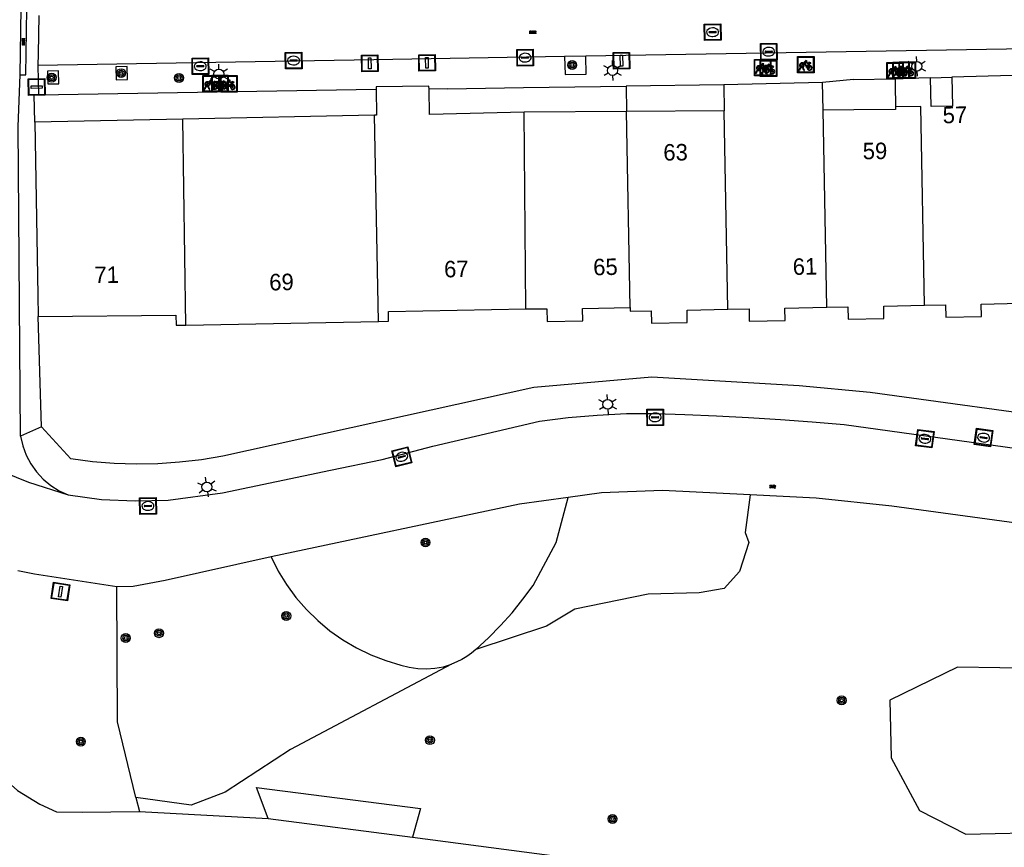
# Model space of a CAD drawing. Header units: metres. Extents: x 93870 to 95789, y 463036 to 464040.
# Tile 34 of 256: x 94147 to 94207, y 463204 to 463254. Entities that reach past the tile are written whole.
import ezdxf
from ezdxf.enums import TextEntityAlignment as Align

# ---------------------------------------------------------------- set-up
doc = ezdxf.new("R2010")
doc.units = ezdxf.units.M
doc.header["$LTSCALE"] = 25.4
for name, color, linetype in [('B_BEBOUWINGSGRENS_0', 1, 'Continuous'), ('B_TUSSENMUUR_0', 7, 'Continuous'), ('Q_BOOM_0', 3, 'Continuous'), ('Q_BRANDKRAAN_0', 5, 'Continuous'), ('Q_FIETSENREK_0', 6, 'Continuous'), ('Q_INSPECTIE_OF_RIOOLPUT_0', 253, 'Continuous'), ('Q_KOLK_0', 254, 'Continuous'), ('Q_LICHTMAST_0', 2, 'Continuous'), ('Q_VERKEERSBORDPAAL_0', 40, 'Continuous'), ('S_GBKN_SYMBOOL_GV_GROOT_0', 7, 'Continuous'), ('S_GBKN_SYMBOOL_OV_GROOT_0', 7, 'Continuous'), ('T_CULTUURGRENS_0', 76, 'Continuous'), ('T_HEK_0', 57, 'Continuous'), ('T_MUUR_30CM_0', 10, 'Continuous'), ('V_WEGGRENS_0', 7, 'Continuous'), ('Z_GBKN_HUISNUMMER_0', 252, 'Continuous')]:
    doc.layers.add(name, color=color, linetype=linetype)
doc.layers.add('Q_PAAL_STEEN_0', color=7, linetype='Continuous', true_color=0xa97373)

# ---------------------------------------------------------------- blocks, each defined once
blk = doc.blocks.new('Q_LICHTMAST')
for points in [[(0, 0.3), (0, 0.6)], [(-0.26, 0.15), (-0.52, 0.3)], [(0.26, 0.15), (0.52, 0.3)], [(-0.26, -0.15), (-0.52, -0.3)], [(0, -0.3), (0, -0.6)], [(0.26, -0.15), (0.52, -0.3)]]:
    blk.add_lwpolyline(points)
blk.add_circle((0, 0), 0.3)
blk = doc.blocks.new('Q_VERKEERSBORDPAAL')
for points in [[(-0.5, 0.5), (0.5, 0.5), (0.5, -0.5), (-0.5, -0.5)], [(-0.08, 0.333), (0.071, 0.333), (0.071, -0.329), (-0.08, -0.329)]]:
    blk.add_lwpolyline(points, close=True)
blk.add_lwpolyline([(-0.442, 0.464), (0.438, 0.464, -0.414214), (0.459, 0.442), (0.459, -0.437, -0.414214), (0.438, -0.459), (-0.442, -0.459, -0.414214), (-0.463, -0.437), (-0.463, 0.442), (-0.463, 0.444), (-0.463, 0.446), (-0.463, 0.448), (-0.462, 0.45), (-0.461, 0.451), (-0.46, 0.453), (-0.459, 0.455), (-0.458, 0.456), (-0.457, 0.457), (-0.456, 0.459), (-0.454, 0.46), (-0.453, 0.461), (-0.451, 0.462), (-0.449, 0.462), (-0.447, 0.463), (-0.446, 0.463), (-0.444, 0.464), (-0.442, 0.464)], format="xyb")
blk = doc.blocks.new('Q_PAAL_STEEN')
for points in [[(-0.5, 0.5), (0.5, 0.5), (0.5, -0.5), (-0.5, -0.5)], [(-0.08, 0.333), (0.071, 0.333), (0.071, -0.329), (-0.08, -0.329)]]:
    blk.add_lwpolyline(points, close=True)
blk.add_lwpolyline([(-0.442, 0.464), (0.438, 0.464, -0.414214), (0.459, 0.442), (0.459, -0.437, -0.414214), (0.438, -0.459), (-0.442, -0.459, -0.414214), (-0.463, -0.437), (-0.463, 0.442), (-0.463, 0.444), (-0.463, 0.446), (-0.463, 0.448), (-0.462, 0.45), (-0.461, 0.451), (-0.46, 0.453), (-0.459, 0.455), (-0.458, 0.456), (-0.457, 0.457), (-0.456, 0.459), (-0.454, 0.46), (-0.453, 0.461), (-0.451, 0.462), (-0.449, 0.462), (-0.447, 0.463), (-0.446, 0.463), (-0.444, 0.464), (-0.442, 0.464)], format="xyb")
blk = doc.blocks.new('Q_KOLK')
blk.add_lwpolyline([(-0.5, 0.5), (0.5, 0.5), (0.5, -0.5), (-0.5, -0.5)], close=True)
for points in [[(-0.442, 0.464), (0.438, 0.464, -0.414214), (0.459, 0.442), (0.459, -0.437, -0.414214), (0.438, -0.459), (-0.442, -0.459, -0.414214), (-0.463, -0.437), (-0.463, 0.442, -0.414214), (-0.442, 0.464)], [(-0.345, 0.105, 0.380426), (-0.276, -0.18)], [(-0.008, 0.266, 0.240218), (-0.345, 0.105)], [(-0.194, 0.045, 0.853344), (-0.194, -0.032)], [(0.331, 0.111, 0.240191), (-0.008, 0.266)], [(0.185, -0.032, 0.849746), (0.185, 0.045)], [(0.267, -0.176, 0.380426), (0.331, 0.111)], [(-0.276, -0.18, 0.148452), (0.012, -0.257)], [(0.012, -0.257, 0.131742), (0.267, -0.176)]]:
    blk.add_lwpolyline(points, format="xyb")
for points in [[(-0.194, 0.045), (0.185, 0.045)], [(0.185, -0.032), (-0.194, -0.032)]]:
    blk.add_lwpolyline(points)
blk = doc.blocks.new('Q_INSPECTIE_OF_RIOOLPUT')
blk.add_lwpolyline([(-0.5, 0.5), (0.5, 0.5), (0.5, -0.5), (-0.5, -0.5)], close=True)
for points in [[(-0.442, 0.464), (0.438, 0.464, -0.414214), (0.459, 0.442), (0.459, -0.437, -0.414214), (0.438, -0.459), (-0.442, -0.459, -0.414214), (-0.463, -0.437), (-0.463, 0.442), (-0.463, 0.444), (-0.463, 0.446), (-0.463, 0.448), (-0.462, 0.45), (-0.461, 0.451), (-0.46, 0.453), (-0.459, 0.455), (-0.458, 0.456), (-0.457, 0.457), (-0.456, 0.459), (-0.454, 0.46), (-0.453, 0.461), (-0.451, 0.462), (-0.449, 0.462), (-0.447, 0.463), (-0.446, 0.463), (-0.444, 0.464), (-0.442, 0.464)], [(-0.345, 0.105, 0.380426), (-0.276, -0.18)], [(-0.008, 0.266, 0.240218), (-0.345, 0.105)], [(-0.194, 0.045, 0.853344), (-0.194, -0.032)], [(0.331, 0.111, 0.240191), (-0.008, 0.266)], [(0.185, -0.032, 0.849746), (0.185, 0.045)], [(0.267, -0.176, 0.380426), (0.331, 0.111)], [(-0.276, -0.18, 0.148452), (0.012, -0.257)], [(0.012, -0.257, 0.131742), (0.267, -0.176)]]:
    blk.add_lwpolyline(points, format="xyb")
for points in [[(-0.194, 0.045), (0.185, 0.045)], [(0.185, -0.032), (-0.194, -0.032)]]:
    blk.add_lwpolyline(points)
blk = doc.blocks.new('Q_BRANDKRAAN')
blk.add_lwpolyline([(-0.5, 0.5), (0.5, 0.5), (0.5, -0.5), (-0.5, -0.5)], close=True)
for points in [[(-0.442, 0.464), (0.438, 0.464, -0.414214), (0.459, 0.442), (0.459, -0.437, -0.414214), (0.438, -0.459), (-0.442, -0.459, -0.414214), (-0.463, -0.437), (-0.463, 0.442), (-0.463, 0.444), (-0.463, 0.446), (-0.463, 0.448), (-0.462, 0.45), (-0.461, 0.451), (-0.46, 0.453), (-0.459, 0.455), (-0.458, 0.456), (-0.457, 0.457), (-0.456, 0.459), (-0.454, 0.46), (-0.453, 0.461), (-0.451, 0.462), (-0.449, 0.462), (-0.447, 0.463), (-0.446, 0.463), (-0.444, 0.464), (-0.442, 0.464)], [(-0.345, 0.105, 0.380426), (-0.276, -0.18)], [(-0.008, 0.266, 0.240218), (-0.345, 0.105)], [(-0.194, 0.045, 0.853344), (-0.194, -0.032)], [(0.331, 0.111, 0.240191), (-0.008, 0.266)], [(0.185, -0.032, 0.849746), (0.185, 0.045)], [(0.267, -0.176, 0.380426), (0.331, 0.111)], [(-0.276, -0.18, 0.148452), (0.012, -0.257)], [(0.012, -0.257, 0.131742), (0.267, -0.176)]]:
    blk.add_lwpolyline(points, format="xyb")
for points in [[(-0.194, 0.045), (0.185, 0.045)], [(0.185, -0.032), (-0.194, -0.032)]]:
    blk.add_lwpolyline(points)
blk = doc.blocks.new('Q_FIETSENREK')
for points in [[(-0.5, 0.5), (0.5, 0.5), (0.5, -0.5), (-0.5, -0.5)], [(-0.063, 0.145), (0.184, 0.054), (0.037, -0.093)]]:
    blk.add_lwpolyline(points, close=True)
for points in [[(-0.442, 0.464), (0.438, 0.464, -0.414214), (0.459, 0.442), (0.459, -0.437, -0.414214), (0.438, -0.459), (-0.442, -0.459, -0.414214), (-0.463, -0.437), (-0.463, 0.442), (-0.463, 0.444), (-0.463, 0.446), (-0.463, 0.448), (-0.462, 0.45), (-0.461, 0.451), (-0.46, 0.453), (-0.459, 0.455), (-0.458, 0.456), (-0.457, 0.457), (-0.456, 0.459), (-0.454, 0.46), (-0.453, 0.461), (-0.451, 0.462), (-0.449, 0.462), (-0.447, 0.463), (-0.446, 0.463), (-0.444, 0.464), (-0.442, 0.464)], [(-0.181, 0.106, 0.847256), (-0.324, -0.144)], [(-0.193, 0.075, 0.842492), (-0.305, -0.118)], [(-0.171, 0.065, 0.053288), (-0.193, 0.075)], [(-0.185, -0.134, 0.502492), (-0.147, 0.044)], [(-0.149, 0.089, 0.06236), (-0.181, 0.106)], [(-0.165, -0.161, 0.494489), (-0.125, 0.068)], [(-0.324, -0.144, 0.089606), (-0.421, -0.348)], [(-0.296, -0.162, 0.110942), (-0.375, -0.348)], [(-0.294, -0.105, 0.006942), (-0.305, -0.118)], [(-0.296, -0.162, 0.02458), (-0.283, -0.168)], [(-0.212, -0.105, 0.381614), (-0.294, -0.105)], [(-0.283, -0.168, 0.148109), (-0.198, -0.173)], [(-0.223, -0.136, 0.533998), (-0.276, -0.136)], [(-0.276, -0.136, 0.009682), (-0.271, -0.138)], [(-0.271, -0.138, 0.120201), (-0.218, -0.144)], [(-0.218, -0.144, 0.003554), (-0.223, -0.136)], [(-0.185, -0.134, 0.017985), (-0.212, -0.105)], [(-0.122, -0.348, 0.075837), (-0.198, -0.173)], [(-0.075, -0.348, 0.094234), (-0.165, -0.161)], [(0.095, -0.16, 0.385208), (0.186, -0.333)], [(0.209, -0.054, 0.224648), (0.108, -0.128)], [(0.126, -0.171, 0.376993), (0.197, -0.303)], [(0.212, -0.086, 0.20829), (0.139, -0.139)], [(0.186, -0.333, 1), (0.287, -0.06)], [(0.197, -0.303, 1), (0.276, -0.09)], [(0.287, -0.06, 0.086253), (0.238, -0.051)], [(0.276, -0.09, 0.079305), (0.241, -0.083)]]:
    blk.add_lwpolyline(points, format="xyb")
for points in [[(-0.171, 0.065), (-0.263, -0.038), (-0.239, -0.059), (-0.147, 0.044)], [(0.081, 0.221), (-0.003, 0.252), (-0.149, 0.089)], [(-0.125, 0.068), (-0.086, 0.111), (0.018, -0.131), (0.095, -0.16)], [(0.238, -0.051), (0.229, 0.053), (0.261, 0.093), (0.302, 0.078), (0.314, 0.11), (0.192, 0.155), (0.18, 0.123), (0.231, 0.104), (0.207, 0.076), (-0.04, 0.167), (0, 0.216), (0.07, 0.191), (0.081, 0.221)], [(0.209, -0.054), (0.199, 0.029), (0.057, -0.108)], [(-0.421, -0.348), (-0.375, -0.348)], [(-0.122, -0.348), (-0.075, -0.348)], [(0.057, -0.108), (0.108, -0.128)], [(0.126, -0.171), (0.253, -0.218), (0.241, -0.083)], [(0.139, -0.139), (0.222, -0.17), (0.212, -0.086)]]:
    blk.add_lwpolyline(points)
blk = doc.blocks.new('Q_BOOM')
for radius in [0.27, 0.18, 0.09]:
    blk.add_circle((0, 0), radius)
blk = doc.blocks.new('S_GBKN_SYMBOOL_OV_GROOT')
for points in [[(-0.21875, 0.0625), (0.21875, 0.0625)], [(-0.21875, 0), (0.21875, 0)], [(-0.1875, 0.0625), (-0.1875, 0)], [(-0.125, 0.09375), (-0.125, 0.0625)], [(-0.125, 0), (-0.125, -0.0625)], [(-0.0625, 0.0625), (-0.0625, 0)], [(0, 0.09375), (0, 0.0625)], [(0, 0), (0, -0.0625)], [(0.0625, 0.0625), (0.0625, 0)], [(0.125, 0.09375), (0.125, 0.0625)], [(0.125, 0), (0.125, -0.0625)], [(0.1875, 0.0625), (0.1875, 0)], [(-0.21875, -0.0625), (0.21875, -0.0625)], [(-0.1875, -0.0625), (-0.1875, -0.09375)], [(-0.0625, -0.0625), (-0.0625, -0.09375)], [(0.0625, -0.0625), (0.0625, -0.09375)], [(0.1875, -0.0625), (0.1875, -0.09375)]]:
    blk.add_lwpolyline(points)
blk = doc.blocks.new('S_GBKN_SYMBOOL_GV_GROOT')
for points in [[(-0.1875, 0.03125), (-0.09375, 0.09375)], [(-0.1875, -0.0625), (0.0625, 0.09375)], [(-0.1875, 0.09375), (0.125, -0.09375)], [(-0.1875, 0), (-0.03125, -0.09375)], [(-0.125, -0.09375), (0.1875, 0.09375)], [(-0.0625, 0.09375), (0.1875, -0.0625)], [(0.03125, -0.09375), (0.1875, 0)], [(0.09375, 0.09375), (0.1875, 0.03125)]]:
    blk.add_lwpolyline(points)

msp = doc.modelspace()

# ---------------------------------------------------------------- linework, layer by layer
at = {"layer": 'B_BEBOUWINGSGRENS_0'}
for p, q in [((94202.263, 463250.403), (94200.122, 463250.339)), ((94207.26, 463250.551), (94203.562, 463250.441)), ((94195.713, 463250.131), (94189.719, 463249.986)), ((94189.719, 463249.986), (94189.74, 463248.411)), ((94195.758, 463248.45), (94195.713, 463250.131)), ((94183.818, 463248.371), (94177.6, 463248.33)), ((94189.74, 463248.411), (94183.818, 463248.371)), ((94156.883, 463247.895), (94147.888, 463247.725)), ((94168.528, 463248.14), (94156.883, 463247.895)), ((94157.07, 463235.401), (94168.766, 463235.623))]:
    msp.add_line(p, q, dxfattribs=at)
for points in [[(94200.122, 463250.339), (94200.125, 463250), (94200.147, 463248.652)], [(94203.562, 463250.441), (94203.614, 463248.699), (94202.315, 463248.661), (94202.263, 463250.403)], [(94168.615, 463249.731), (94168.648, 463248.142), (94168.528, 463248.14)], [(94171.828, 463249.727), (94171.825, 463249.903), (94168.612, 463249.862), (94168.615, 463249.731)], [(94177.6, 463248.33), (94171.849, 463248.193), (94171.828, 463249.727)], [(94200.147, 463248.652), (94200.15, 463248.48), (94197.622, 463248.463), (94195.758, 463248.45)], [(94147.888, 463247.725), (94148.072, 463237.213), (94148.095, 463235.915)], [(94177.7, 463236.38), (94178.976, 463236.388), (94178.991, 463235.614), (94181.162, 463235.658), (94181.147, 463236.401), (94184.041, 463236.465)], [(94184.041, 463236.465), (94184.045, 463236.24), (94185.321, 463236.267), (94185.337, 463235.518), (94187.507, 463235.562), (94187.492, 463236.311), (94189.978, 463236.361)], [(94189.978, 463236.361), (94191.254, 463236.387), (94191.27, 463235.638), (94193.44, 463235.682), (94193.425, 463236.431), (94195.983, 463236.483)], [(94195.983, 463236.483), (94197.26, 463236.509), (94197.275, 463235.76), (94199.445, 463235.804), (94199.43, 463236.553), (94201.903, 463236.603)], [(94201.903, 463236.603), (94203.179, 463236.629), (94203.195, 463235.88), (94205.365, 463235.924), (94205.35, 463236.674), (94207.714, 463236.722)], [(94148.095, 463235.915), (94156.466, 463235.992), (94156.483, 463235.39), (94157.07, 463235.401)], [(94168.766, 463235.623), (94169.374, 463235.635), (94169.365, 463236.226), (94177.7, 463236.38)]]:
    msp.add_lwpolyline(points, dxfattribs=at)
at = {"layer": 'B_TUSSENMUUR_0'}
for p, q in [((94184.041, 463236.465), (94183.818, 463248.371)), ((94189.978, 463236.361), (94189.74, 463248.411)), ((94195.983, 463236.483), (94195.758, 463248.45)), ((94157.07, 463235.401), (94156.883, 463247.895)), ((94168.766, 463235.623), (94168.528, 463248.14)), ((94177.7, 463236.38), (94177.6, 463248.33))]:
    msp.add_line(p, q, dxfattribs=at)
msp.add_lwpolyline([(94201.903, 463236.603), (94201.676, 463248.665), (94200.147, 463248.652)], dxfattribs=at)
at = {"layer": 'T_CULTUURGRENS_0'}
msp.add_line((94154.037, 463206.72), (94154.245, 463205.863), dxfattribs=at)
for points in [[(94191.334, 463225.084), (94191.015, 463222.798), (94191.245, 463222.196), (94190.686, 463220.434), (94189.74, 463219.403), (94188.222, 463219.145), (94185.128, 463219.059), (94180.687, 463218.142), (94178.967, 463217.111), (94174.678, 463215.69)], [(94174.678, 463215.69), (94175.444, 463216.404), (94176.176, 463217.152), (94176.872, 463217.934), (94177.531, 463218.748), (94178.151, 463219.591), (94179.55, 463222.19), (94180.282, 463224.931)], [(94162.238, 463221.317), (94162.676, 463220.458), (94163.181, 463219.637), (94163.752, 463218.86), (94164.383, 463218.132), (94165.072, 463217.457), (94165.813, 463216.84), (94166.601, 463216.285), (94167.432, 463215.796), (94168.3, 463215.376), (94169.199, 463215.028), (94170.123, 463214.753), (94170.628, 463214.618), (94171.145, 463214.54), (94171.667, 463214.521), (94172.188, 463214.559), (94172.702, 463214.656), (94173.201, 463214.809)], [(94154.037, 463206.72), (94152.924, 463211.303), (94152.883, 463219.508)], [(94174.678, 463215.69), (94174.41, 463215.471), (94174.127, 463215.272), (94173.83, 463215.095), (94173.521, 463214.941), (94173.201, 463214.809)], [(94173.201, 463214.809), (94163.424, 463209.619), (94159.442, 463207.04), (94157.379, 463206.238), (94154.037, 463206.72)], [(94204.421, 463204.486), (94209.779, 463204.601), (94213.159, 463208.039), (94212.816, 463212.595), (94209.062, 463214.543), (94203.905, 463214.629), (94199.808, 463212.623), (94199.894, 463209.128), (94201.613, 463205.919), (94204.421, 463204.486)], [(94162.06, 463205.44), (94161.361, 463207.312), (94171.303, 463206.037), (94170.821, 463204.299)]]:
    msp.add_lwpolyline(points, dxfattribs=at)
at = {"layer": 'T_HEK_0'}
for p, q in [((94197.6, 463250.304), (94200.122, 463250.339)), ((94172.95, 463249.743), (94171.828, 463249.727)), ((94148.295, 463229.21), (94148.095, 463235.915))]:
    msp.add_line(p, q, dxfattribs=at)
msp.add_lwpolyline([(94276.931, 463231.661), (94275.745, 463230.177), (94273.858, 463229.22), (94271.902, 463228.703), (94256.487, 463225.978), (94247.029, 463225.705), (94240.544, 463226.05), (94231.941, 463226.857), (94223.995, 463227.813), (94198.609, 463231.309), (94194.294, 463231.715), (94185.362, 463232.226), (94178.182, 463231.604), (94159.313, 463227.443), (94158.005, 463227.224), (94156.688, 463227.069), (94155.365, 463226.979), (94154.039, 463226.953), (94152.713, 463226.993), (94151.391, 463227.098), (94150.076, 463227.267), (94148.295, 463229.21)], dxfattribs=at)
at = {"layer": 'T_MUUR_30CM_0'}
for p, q in [((94202.263, 463250.403), (94203.562, 463250.441)), ((94148.111, 463249.376), (94168.615, 463249.731)), ((94172.95, 463249.743), (94177.573, 463249.826)), ((94177.573, 463249.826), (94183.798, 463249.908)), ((94183.798, 463249.908), (94183.818, 463248.371)), ((94147.865, 463249.372), (94148.111, 463249.376)), ((94147.888, 463247.725), (94147.865, 463249.372))]:
    msp.add_line(p, q, dxfattribs=at)
at = {"layer": 'V_WEGGRENS_0'}
for p, q in [((94146.998, 463250.596), (94147.065, 463254.639)), ((94208.095, 463252.176), (94181.34, 463251.727)), ((94181.34, 463251.727), (94180.06, 463251.705)), ((94148.081, 463251.168), (94148.111, 463249.376)), ((94148.659, 463250.814), (94148.676, 463250.038)), ((94152.818, 463251.074), (94152.835, 463250.298)), ((94197.6, 463250.304), (94195.713, 463250.131)), ((94189.719, 463249.986), (94183.798, 463249.908)), ((94148.295, 463229.21), (94147.033, 463228.646)), ((94154.245, 463205.863), (94162.06, 463205.44)), ((94162.06, 463205.44), (94170.821, 463204.299))]:
    msp.add_line(p, q, dxfattribs=at)
for points in [[(94146.998, 463250.596), (94147.347, 463250.586), (94147.416, 463254.598), (94147.065, 463254.639)], [(94148.141, 463254.192), (94148.095, 463251.867), (94148.081, 463251.168)], [(94180.06, 463251.705), (94168.474, 463251.511), (94148.081, 463251.168)], [(94180.06, 463251.705), (94180.084, 463250.611), (94181.364, 463250.639), (94181.34, 463251.727)], [(94148.676, 463250.038), (94149.358, 463250.052), (94149.342, 463250.829), (94148.659, 463250.814)], [(94152.835, 463250.298), (94153.518, 463250.312), (94153.501, 463251.089), (94152.818, 463251.074)], [(94147.033, 463228.646), (94146.888, 463247.459), (94146.998, 463250.596)], [(94149.922, 463225.094), (94151.945, 463224.81), (94153.996, 463224.716), (94156.001, 463224.758), (94159.282, 463225.215), (94165.853, 463226.59), (94168.979, 463227.244), (94172.068, 463228.039), (94178.528, 463229.556), (94180.283, 463229.783), (94182.046, 463229.937), (94183.814, 463230.019), (94185.584, 463230.027), (94187.352, 463229.962), (94189.289, 463229.887), (94191.225, 463229.789), (94193.16, 463229.669), (94195.093, 463229.527), (94197.024, 463229.362), (94224.31, 463225.585)], [(94147.033, 463228.646), (94147.162, 463228.06), (94147.368, 463227.497), (94147.647, 463226.966), (94147.994, 463226.477), (94148.402, 463226.037), (94148.865, 463225.656), (94149.375, 463225.34), (94149.922, 463225.094)], [(94138.939, 463228.582), (94140.961, 463228.099), (94142.251, 463227.785), (94142.844, 463227.619), (94143.433, 463227.439), (94144.018, 463227.246), (94144.599, 463227.039), (94145.175, 463226.82), (94146.012, 463226.475), (94147.508, 463225.858), (94149.922, 463225.094)], [(94191.334, 463225.084), (94185.998, 463225.351), (94182.304, 463225.207), (94180.282, 463224.931)], [(94213.287, 463222.581), (94199.929, 463224.399), (94195.329, 463224.884), (94191.334, 463225.084)], [(94180.282, 463224.931), (94177.329, 463224.527), (94162.238, 463221.317)], [(94162.238, 463221.317), (94155.802, 463219.891), (94153.86, 463219.525), (94152.883, 463219.508)], [(94152.883, 463219.508), (94147.874, 463220.279), (94146.866, 463220.483)], [(94144.928, 463210.197), (94145.261, 463209.024), (94145.922, 463207.968), (94146.849, 463207.139), (94148.198, 463206.302), (94149.213, 463205.85), (94150.775, 463205.814), (94154.245, 463205.863)], [(94170.821, 463204.299), (94179.599, 463203.155), (94203.81, 463199.427), (94212.749, 463198.054), (94213.963, 463197.884)]]:
    msp.add_lwpolyline(points, dxfattribs=at)

# ---------------------------------------------------------------- block references
at = {"layer": 'Q_BOOM_0'}
for p, rotation in [((94180.519, 463251.188), 91.2567442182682), ((94153.135, 463250.695), 91.2549903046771), ((94148.918, 463250.42), 91.2549903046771), ((94156.652, 463250.402), 0.991902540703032), ((94171.614, 463222.196), 12.00838706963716), ((94163.16, 463217.736), 130.9173793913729), ((94155.432, 463216.687), 90.28630193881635), ((94153.417, 463216.397), 90.28630193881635), ((94196.878, 463212.612), 26.08759739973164), ((94150.691, 463210.103), 103.6502504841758), ((94171.883, 463210.191), 27.96104689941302), ((94182.97, 463205.407), 171.2463689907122)]:
    msp.add_blockref('Q_BOOM', p, dxfattribs=dict(at, rotation=rotation))
at = {"layer": 'Q_BRANDKRAAN_0'}
for p, rotation in [((94157.947, 463251.112), 0.9635953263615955), ((94205.491, 463228.566), 172.1190478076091)]:
    msp.add_blockref('Q_BRANDKRAAN', p, dxfattribs=dict(at, rotation=rotation))
at = {"layer": 'Q_FIETSENREK_0'}
for p in [(94192.079, 463251.032), (94192.439, 463250.981), (94194.7, 463251.207), (94200.481, 463250.871), (94200.862, 463250.872), (94200.121, 463250.843), (94158.595, 463250.057), (94159.139, 463250.068), (94159.679, 463250.042)]:
    msp.add_blockref('Q_FIETSENREK', p, dxfattribs=at)
at = {"layer": 'Q_INSPECTIE_OF_RIOOLPUT_0', "rotation": 0.9614423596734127}
msp.add_blockref('Q_INSPECTIE_OF_RIOOLPUT', (94189.05, 463253.18), dxfattribs=at)
at = {"layer": 'Q_KOLK_0'}
for p, rotation in [((94163.611, 463251.455), 0.9635953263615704), ((94177.665, 463251.632), 0.9592907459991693), ((94192.454, 463251.993), 0.9614423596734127), ((94185.561, 463229.791), 0.2589622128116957), ((94201.928, 463228.499), 172.1190478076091), ((94170.182, 463227.398), 14.43270249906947), ((94154.768, 463224.411), 1.20003533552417)]:
    msp.add_blockref('Q_KOLK', p, dxfattribs=dict(at, rotation=rotation))
at = {"layer": 'Q_LICHTMAST_0'}
for p, rotation in [((94182.968, 463250.857), 0.9614423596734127), ((94201.443, 463251.109), 1.712208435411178), ((94159.069, 463250.646), 0.9635953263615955), ((94182.677, 463230.585), 2.65548045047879), ((94158.341, 463225.567), 7.929528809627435)]:
    msp.add_blockref('Q_LICHTMAST', p, dxfattribs=dict(at, rotation=rotation))
at = {"layer": 'Q_PAAL_STEEN_0'}
for p, rotation in [((94183.517, 463251.448), 0.9614423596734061), ((94168.231, 463251.288), 0.9635953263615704), ((94171.709, 463251.32), 0.9592907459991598)]:
    msp.add_blockref('Q_PAAL_STEEN', p, dxfattribs=dict(at, rotation=rotation))
at = {"layer": 'Q_VERKEERSBORDPAAL_0'}
for p, rotation in [((94148.01, 463249.853), 90.95910314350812), ((94149.456, 463219.217), 171.2495400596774)]:
    msp.add_blockref('Q_VERKEERSBORDPAAL', p, dxfattribs=dict(at, rotation=rotation))
at = {"layer": 'S_GBKN_SYMBOOL_GV_GROOT_0', "rotation": 177.1340182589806}
msp.add_blockref('S_GBKN_SYMBOOL_GV_GROOT', (94192.686, 463225.582), dxfattribs=at)
at = {"layer": 'S_GBKN_SYMBOOL_OV_GROOT_0'}
for p, rotation in [((94178.123, 463253.184), 0.9592907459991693), ((94147.207, 463252.606), 89.01470112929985)]:
    msp.add_blockref('S_GBKN_SYMBOOL_OV_GROOT', p, dxfattribs=dict(at, rotation=rotation))

# ---------------------------------------------------------------- texts
at = {"layer": 'Z_GBKN_HUISNUMMER_0', "linetype": 'Continuous'}
for s, rotation, p in [('57', 1.5, (94203.755, 463248.156)), ('59', 0.4, (94198.903, 463245.972)), ('63', 0.4, (94186.796, 463245.891)), ('67', 1, (94173.486, 463238.803)), ('65', 1.3, (94182.539, 463238.932)), ('61', 1.1, (94194.653, 463238.956)), ('71', 0.5, (94152.258, 463238.453)), ('69', 1.1, (94162.871, 463238.012))]:
    msp.add_text(s, height=1, rotation=rotation, dxfattribs=at).set_placement(p, align=Align.MIDDLE)

doc.saveas('drawing.dxf')
